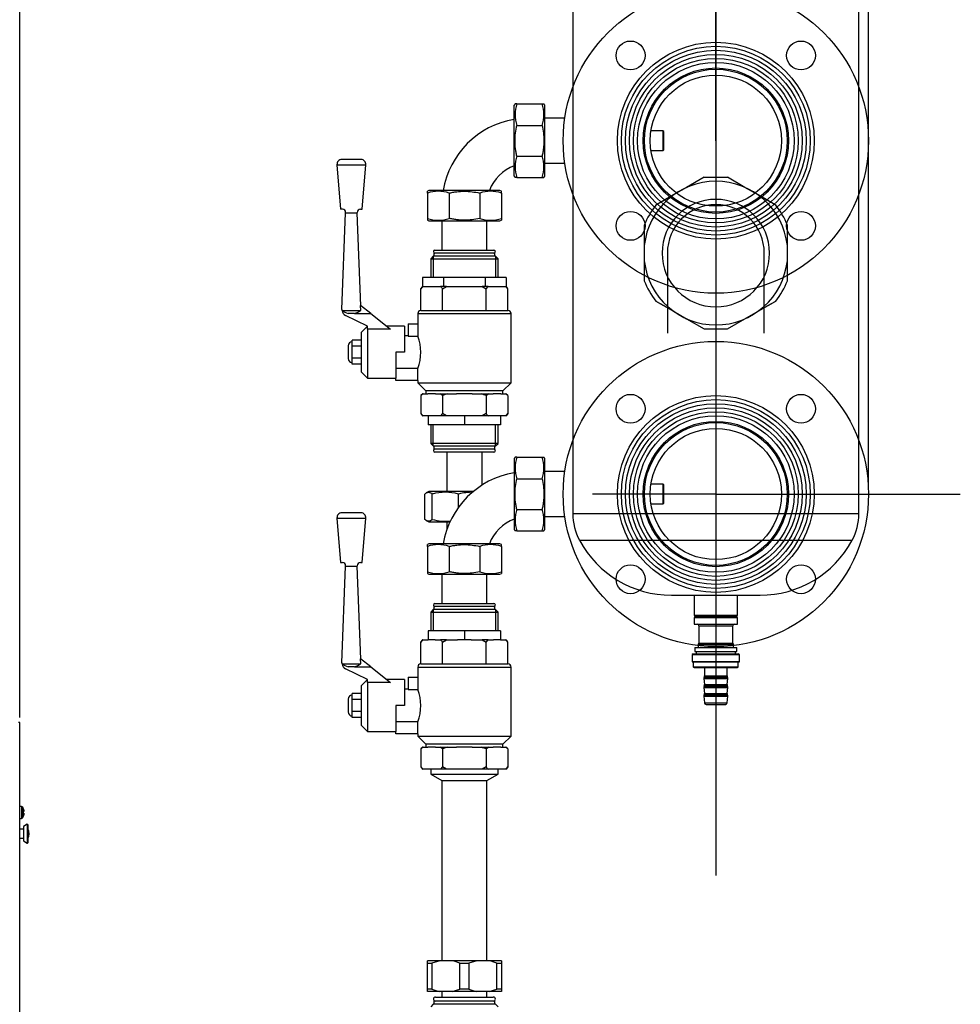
# Model space of a CAD drawing. Header units: millimetres. Extents: x 490 to 1310, y 147 to 543.
# Tile 10 of 30: x 668 to 785, y 282 to 405. Entities that reach past the tile are written whole.
import ezdxf

# ---------------------------------------------------------------- set-up
doc = ezdxf.new("R2010")
doc.units = ezdxf.units.MM
for name, color, linetype in [('DV10_Predefinito', 7, 'Continuous'), ('DV1_Predefinito', 7, 'Continuous'), ('FactualArea', 7, 'Continuous')]:
    doc.layers.add(name, color=color, linetype=linetype)
doc.styles.add('SEACAD_Arial', font='arial.ttf')
doc.dimstyles.new('Copie de ISO-25', dxfattribs={"dimtxt": 8, "dimasz": 2.5, "dimexe": 1.25, "dimexo": 0.625, "dimtad": 1, "dimdec": 0, "dimlfac": 5, "dimtxsty": 'SEACAD_Arial', "dimcen": 2.5, "dimclrd": 134, "dimclrt": 7, "dimadec": 0, "dimazin": 0, "dimtfac": 1, "dimtdec": 0, "dimtmove": 0, "dimatfit": 3, "dimfxl": 1, "dimarcsym": 0})

# ---------------------------------------------------------------- blocks, each defined once
blk = doc.blocks.new('A$C73756CD3')
for p, q in [((-1.45, 9.44), (1.45, 9.44)), ((-1.45, -9.44), (1.45, -9.44))]:
    blk.add_line(p, q)
at = {"layer": 'DV10_Predefinito', "color": 7, "linetype": 'Continuous'}
for p, q in [((-1.45, 9.44), (-3.63, 8.18)), ((3.63, 8.18), (1.45, 9.44)), ((-3.63, 8.18), (-5.27, 7.24)), ((5.27, 7.24), (3.63, 8.18)), ((-5.27, 7.24), (-7.45, 5.98)), ((-6.03, 6.8), (-7.45, 5.98)), ((7.45, 5.98), (5.27, 7.24)), ((7.45, 5.98), (6.02, 6.8)), ((-8.9, 3.46), (-8.9, 0.94)), ((8.9, 0.94), (8.9, 3.46)), ((8.9, 0.94), (8.9, 3.46)), ((-8.9, 0.94), (-8.9, -0.94)), ((-6.03, 0), (-6.03, -9.97)), ((6.03, -9.97), (6.03, 0)), ((8.9, -0.94), (8.9, 0.94)), ((8.9, -0.94), (8.9, 0.94)), ((-8.9, -0.94), (-8.9, -3.46)), ((8.9, -3.46), (8.9, -0.94)), ((8.9, -3.46), (8.9, -0.94)), ((-7.45, -5.98), (-6.03, -6.79)), ((-7.45, -5.98), (-5.27, -7.24)), ((5.27, -7.24), (7.45, -5.98)), ((6.03, -6.79), (7.45, -5.98)), ((-5.27, -7.24), (-3.63, -8.18)), ((3.63, -8.18), (5.27, -7.24)), ((-3.63, -8.18), (-1.45, -9.44)), ((1.45, -9.44), (3.63, -8.18))]:
    blk.add_line(p, q, dxfattribs=at)
for radius, start, end in [(8.95, 90, 173.9408), (8.95, 6.0592, 90), (6.69, 0, 270), (9.55, 141.2612, 158.7388), (6.03, 0, 180), (9.55, 21.2612, 38.7388), (6.69, 270, 0), (8.95, 186.0592, 270), (8.95, 270, 353.9408), (9.55, 201.2612, 218.7388), (9.55, 321.2612, 338.7388)]:
    blk.add_arc((0, 0), radius, start, end, dxfattribs=at)
blk = doc.blocks.new('*D40')
at = {"color": 0, "lineweight": -2, "transparency": 16777216}
for p, q in [((532.13, 293.31), (532.13, 529.27)), ((773.75, 346.56), (773.75, 529.27))]:
    blk.add_line(p, q, dxfattribs=at)
at = {"color": 134, "lineweight": -2, "transparency": 16777216}
blk.add_line((771.25, 528.02), (534.63, 528.02), dxfattribs=at)
at = {"color": 134, "transparency": 16777216}
for points in [[(534.63, 528.43), (534.63, 527.6), (532.13, 528.02)], [(771.25, 528.43), (771.25, 527.6), (773.75, 528.02)]]:
    blk.add_solid(points, dxfattribs=at)
at = {"layer": 'Defpoints', "color": 0, "transparency": 16777216}
for p in [(532.13, 528.02), (773.75, 345.94), (532.13, 292.69)]:
    blk.add_point(p, dxfattribs=at)
at = {"color": 7, "transparency": 16777216, "insert": (652.94, 532.73), "char_height": 8, "attachment_point": 5, "style": 'SEACAD_Arial'}
blk.add_mtext('1208', dxfattribs=at)
blk = doc.blocks.new('*D41')
at = {"color": 0, "lineweight": -2, "transparency": 16777216}
for p, q in [((668.12, 318.1), (668.12, 501.34)), ((754.75, 471.31), (754.75, 501.34))]:
    blk.add_line(p, q, dxfattribs=at)
at = {"color": 134, "lineweight": -2, "transparency": 16777216}
blk.add_line((752.25, 500.09), (670.62, 500.09), dxfattribs=at)
at = {"color": 134, "transparency": 16777216}
for points in [[(670.62, 500.51), (670.62, 499.67), (668.12, 500.09)], [(752.25, 500.51), (752.25, 499.67), (754.75, 500.09)]]:
    blk.add_solid(points, dxfattribs=at)
at = {"layer": 'Defpoints', "color": 0, "transparency": 16777216}
for p in [(668.12, 500.09), (754.75, 470.68), (668.12, 317.48)]:
    blk.add_point(p, dxfattribs=at)
at = {"color": 7, "transparency": 16777216, "insert": (711.43, 504.8), "char_height": 8, "attachment_point": 5, "style": 'SEACAD_Arial'}
blk.add_mtext('433', dxfattribs=at)
blk = doc.blocks.new('*D42')
at = {"color": 0, "lineweight": -2, "transparency": 16777216}
for p, q in [((625.92, 328.26), (625.92, 501.34)), ((668.12, 318.1), (668.12, 501.34))]:
    blk.add_line(p, q, dxfattribs=at)
at = {"color": 134, "lineweight": -2, "transparency": 16777216}
blk.add_line((665.62, 500.09), (628.42, 500.09), dxfattribs=at)
at = {"color": 134, "transparency": 16777216}
for points in [[(628.42, 500.51), (628.42, 499.67), (625.92, 500.09)], [(665.62, 500.51), (665.62, 499.67), (668.12, 500.09)]]:
    blk.add_solid(points, dxfattribs=at)
at = {"layer": 'Defpoints', "color": 0, "transparency": 16777216}
for p in [(625.92, 500.09), (625.92, 327.64), (668.12, 317.48)]:
    blk.add_point(p, dxfattribs=at)
at = {"color": 7, "transparency": 16777216, "insert": (647.02, 504.73), "char_height": 8, "attachment_point": 5, "style": 'SEACAD_Arial'}
blk.add_mtext('211', dxfattribs=at)

msp = doc.modelspace()

# ---------------------------------------------------------------- linework, layer by layer
for p, q in [((754.75, 389.94), (754.75, 470.68)), ((754.75, 470.68), (754.75, 298.44)), ((754.75, 448.06), (754.75, 343.5)), ((754.75, 345.94), (739.4, 345.94)), ((754.75, 345.94), (785.17, 345.94))]:
    msp.add_line(p, q)
at = {"layer": 'DV1_Predefinito', "color": 7, "linetype": 'Continuous'}
for p, q in [((736.95, 435.94), (736.95, 375.94)), ((772.55, 375.94), (772.55, 435.94)), ((736.95, 375.94), (736.95, 343.5)), ((772.55, 343.5), (772.55, 375.94)), ((736.95, 343.5), (772.55, 343.5)), ((737.78, 340.18), (771.71, 340.18)), ((749.23, 333.34), (760.26, 333.34)), ((752.05, 333.34), (752.05, 330.84)), ((757.45, 330.84), (757.45, 333.34)), ((752.05, 330.84), (757.45, 330.84)), ((752.05, 330.84), (752.15, 330.74)), ((752.35, 330.74), (752.05, 330.57)), ((752.05, 330.57), (757.45, 330.57)), ((752.05, 330.57), (752.05, 329.74)), ((752.15, 330.74), (757.35, 330.74)), ((757.45, 330.57), (757.15, 330.74)), ((757.35, 330.74), (757.45, 330.84)), ((757.45, 329.74), (757.45, 330.57)), ((752.05, 329.74), (757.45, 329.74)), ((752.65, 329.54), (756.85, 329.54)), ((752.65, 329.54), (752.65, 327.38)), ((756.85, 327.38), (756.85, 329.54)), ((752.65, 327.38), (756.85, 327.38)), ((752.12, 326.84), (757.38, 326.84)), ((752.12, 326.84), (752.12, 326.34)), ((752.12, 326.34), (757.38, 326.34)), ((752.3, 326.34), (752.3, 326.04)), ((752.55, 327.2), (756.95, 327.2)), ((752.55, 327.2), (752.55, 326.84)), ((752.62, 327.31), (752.58, 327.27)), ((752.58, 327.27), (756.92, 327.27)), ((752.62, 327.31), (756.88, 327.31)), ((756.92, 327.27), (756.88, 327.31)), ((756.95, 326.84), (756.95, 327.2)), ((757.2, 326.04), (757.2, 326.34)), ((757.38, 326.34), (757.38, 326.84)), ((751.95, 326.04), (751.8, 325.95)), ((751.8, 325.95), (757.7, 325.95)), ((751.8, 325.95), (751.8, 325.1)), ((751.8, 325.1), (757.7, 325.1)), ((751.86, 325.04), (757.64, 325.04)), ((751.95, 326.04), (757.55, 326.04)), ((751.95, 325.04), (751.95, 324.44)), ((757.7, 325.95), (757.55, 326.04)), ((757.55, 324.44), (757.55, 325.04)), ((757.7, 325.1), (757.7, 325.95)), ((751.95, 324.44), (757.55, 324.44)), ((752.05, 324.34), (757.45, 324.34)), ((753.35, 324.34), (753.35, 323.3)), ((756.15, 323.3), (756.15, 324.34)), ((753.27, 322.96), (756.23, 322.96)), ((753.27, 322.96), (753.34, 322.22)), ((753.32, 323.18), (753.29, 323.11)), ((753.29, 323.11), (756.2, 323.11)), ((753.32, 323.18), (756.17, 323.18)), ((753.35, 323.3), (756.15, 323.3)), ((756.15, 322.22), (756.23, 322.96)), ((756.2, 323.11), (756.17, 323.18)), ((753.27, 321.86), (756.23, 321.86)), ((753.27, 321.86), (753.34, 321.12)), ((753.32, 322.07), (753.29, 322.01)), ((753.29, 322.01), (756.2, 322.01)), ((753.32, 322.07), (756.18, 322.07)), ((753.34, 322.22), (756.15, 322.22)), ((756.15, 321.12), (756.23, 321.86)), ((756.2, 322.01), (756.18, 322.07)), ((753.27, 320.77), (756.23, 320.77)), ((753.27, 320.77), (753.33, 319.92)), ((753.32, 320.97), (753.29, 320.91)), ((753.29, 320.91), (756.2, 320.91)), ((753.32, 320.97), (756.18, 320.97)), ((753.34, 321.12), (756.15, 321.12)), ((756.16, 319.92), (756.23, 320.77)), ((756.2, 320.91), (756.18, 320.97)), ((753.33, 319.92), (756.16, 319.92)), ((753.53, 319.74), (755.96, 319.74))]:
    msp.add_line(p, q, dxfattribs=at)
for centre, radius, start, end in [((743.95, 343.5), 7, 180, 208.2853), ((765.55, 343.5), 7, 331.7147, 0), ((749.23, 346.34), 13, 208.2853, 270), ((760.26, 346.34), 13, 270, 331.7147), ((752.45, 329.54), 0.2, 0, 90), ((757.05, 329.54), 0.2, 90, 180), ((752.55, 327.38), 0.1, 314.9873, 0), ((756.95, 327.38), 0.1, 180, 225.0127), ((752.65, 327.2), 0.1, 134.9873, 180), ((756.85, 327.2), 0.1, 0, 45.0127), ((751.86, 325.1), 0.06, 180, 270), ((757.64, 325.1), 0.06, 270, 0), ((752.05, 324.44), 0.1, 180, 270), ((757.45, 324.44), 0.1, 270, 0), ((753.57, 322.99), 0.3, 156.8021, 185.4402), ((753.05, 323.3), 0.3, 336.8021, 0), ((756.45, 323.3), 0.3, 180, 203.1979), ((755.93, 322.99), 0.3, 354.5598, 23.1979), ((753.57, 321.89), 0.3, 156.801, 185.4401), ((753.04, 322.19), 0.3, 336.801, 5.4402), ((756.45, 322.19), 0.3, 174.5598, 203.199), ((755.93, 321.89), 0.3, 354.5599, 23.199), ((753.57, 320.79), 0.3, 156.7991, 184.4557), ((753.04, 321.09), 0.3, 336.7991, 5.4401), ((756.45, 321.09), 0.3, 174.5599, 203.2009), ((755.93, 320.79), 0.3, 355.5443, 23.2009), ((753.53, 319.94), 0.2, 184.4557, 270), ((755.96, 319.94), 0.2, 270, 355.5443)]:
    msp.add_arc(centre, radius, start, end, dxfattribs=at)
at = {"layer": 'FactualArea', "color": 7, "linetype": 'Continuous'}
for p, q in [((729.76, 394.54), (729.66, 394.36)), ((729.66, 385.52), (729.66, 394.36)), ((729.98, 394.54), (729.76, 394.54)), ((729.98, 394.54), (733.13, 394.54)), ((733.13, 394.54), (733.35, 394.54)), ((733.46, 394.36), (733.35, 394.54)), ((733.46, 385.52), (733.46, 394.36)), ((735.95, 392.74), (733.46, 392.74)), ((729.98, 391.85), (733.13, 391.85)), ((748.16, 391.18), (746.67, 391.18)), ((748.16, 391.18), (748.16, 388.7)), ((748.26, 391.08), (748.16, 391.18)), ((748.26, 388.8), (748.26, 391.08)), ((746.67, 388.7), (748.16, 388.7)), ((748.16, 388.7), (748.26, 388.8)), ((710.6, 387.6), (708.2, 387.6)), ((729.98, 388.03), (733.13, 388.03)), ((707.6, 386.95), (711.2, 386.95)), ((707.6, 386.95), (708.04, 381.41)), ((710.75, 381.41), (711.2, 386.95)), ((733.46, 387.14), (735.95, 387.14)), ((729.66, 385.52), (729.76, 385.34)), ((729.98, 385.34), (729.76, 385.34)), ((729.98, 385.34), (733.13, 385.34)), ((733.13, 385.34), (733.35, 385.34)), ((733.35, 385.34), (733.46, 385.52)), ((719.04, 383.74), (718.86, 383.64)), ((718.86, 383.42), (718.86, 383.64)), ((718.86, 383.42), (718.86, 380.26)), ((727.88, 383.74), (719.04, 383.74)), ((721.55, 383.42), (721.55, 380.26)), ((725.36, 383.42), (725.36, 380.26)), ((728.06, 383.64), (727.88, 383.74)), ((728.06, 383.42), (728.06, 383.64)), ((728.06, 383.42), (728.06, 380.26)), ((708.28, 381.41), (708.04, 381.41)), ((710.51, 381.41), (710.75, 381.41)), ((708.22, 368.93), (708.68, 380.96)), ((708.68, 380.96), (708.68, 381)), ((708.68, 380.96), (710.11, 380.96)), ((710.11, 380.96), (710.11, 381)), ((710.56, 369.38), (710.11, 380.96)), ((718.86, 380.26), (718.86, 380.04)), ((728.06, 380.26), (728.06, 380.04)), ((718.86, 380.04), (719.04, 379.94)), ((719.04, 379.94), (727.88, 379.94)), ((720.66, 379.94), (720.66, 376.3)), ((726.26, 376.3), (726.26, 379.94)), ((727.88, 379.94), (728.06, 380.04)), ((719.57, 375.54), (719.27, 375.24)), ((719.27, 375.24), (727.65, 375.24)), ((719.27, 375.24), (719.27, 372.92)), ((719.56, 375.54), (719.56, 372.92)), ((727.35, 375.54), (719.57, 375.54)), ((727.26, 375.94), (719.66, 375.94)), ((719.66, 375.94), (719.66, 375.54)), ((719.79, 376.3), (727.13, 376.3)), ((727.26, 375.54), (727.26, 375.94)), ((727.65, 375.24), (727.35, 375.54)), ((727.35, 375.54), (727.35, 372.92)), ((727.65, 372.92), (727.65, 375.24)), ((720.86, 372.92), (718.26, 372.92)), ((718.26, 372.92), (718.26, 371.8)), ((726.06, 372.92), (720.86, 372.92)), ((720.86, 372.92), (720.86, 371.8)), ((728.65, 372.92), (726.06, 372.92)), ((726.06, 372.92), (726.06, 371.8)), ((728.65, 372.92), (728.65, 371.8)), ((718.03, 371.5), (718.28, 371.8)), ((718.26, 371.8), (718.03, 371.5)), ((718.03, 368.8), (718.03, 371.5)), ((718.28, 371.8), (718.26, 371.8)), ((718.28, 371.8), (720.49, 371.8)), ((721.24, 371.8), (720.49, 371.8)), ((720.74, 371.5), (721.24, 371.8)), ((720.74, 368.8), (720.74, 371.5)), ((720.86, 371.8), (720.86, 371.8)), ((720.86, 371.8), (720.86, 371.8)), ((721.24, 371.8), (725.67, 371.8)), ((726.42, 371.8), (725.67, 371.8)), ((725.67, 371.8), (726.17, 371.5)), ((726.06, 371.8), (726.05, 371.8)), ((726.06, 371.8), (726.06, 371.8)), ((726.17, 371.5), (726.42, 371.8)), ((726.17, 368.8), (726.17, 371.5)), ((726.42, 371.8), (728.64, 371.8)), ((728.64, 371.8), (728.65, 371.8)), ((728.88, 371.5), (728.65, 371.8)), ((728.88, 368.8), (728.88, 371.5)), ((710.57, 368.81), (710.54, 369.4)), ((711.8, 368.41), (710.54, 369.4)), ((708.22, 368.93), (708.22, 368.81)), ((708.22, 368.81), (710.57, 368.81)), ((708.22, 368.81), (708.23, 368.78)), ((711.4, 366.85), (708.67, 368.18)), ((709.8, 368.41), (709, 368.41)), ((709.8, 368.41), (711.8, 368.41)), ((711.8, 368.41), (714.27, 366.48)), ((717.66, 368.4), (729.26, 368.4)), ((717.66, 368.4), (717.66, 367.12)), ((718.03, 368.8), (718.06, 368.8)), ((718.06, 368.8), (720.72, 368.8)), ((720.72, 368.8), (720.74, 368.8)), ((720.74, 368.8), (720.8, 368.8)), ((720.8, 368.8), (726.12, 368.8)), ((726.12, 368.8), (726.17, 368.8)), ((726.17, 368.8), (726.2, 368.8)), ((726.2, 368.8), (728.86, 368.8)), ((728.86, 368.8), (728.88, 368.8)), ((729.26, 359.78), (729.26, 368.4)), ((711.4, 366.85), (710.6, 366.05)), ((711.4, 366.48), (711.4, 366.85)), ((716, 366.85), (713.8, 366.85)), ((716, 366.85), (716, 363.6)), ((716.47, 367.12), (717.67, 367.12)), ((716.47, 367.12), (716.47, 365.61)), ((717.67, 367.12), (717.67, 365.61)), ((710.6, 366.05), (710.6, 361.15)), ((711.4, 366.48), (711.4, 360.35)), ((714.27, 366.48), (711.4, 366.48)), ((716.47, 365.65), (716, 365.65)), ((716.47, 365.61), (717.67, 365.61)), ((709, 364.4), (709, 362.8)), ((710.6, 365.1), (709.5, 365.1)), ((709.5, 364.73), (709.5, 365.1)), ((709.5, 364.35), (709.5, 364.73)), ((710.6, 364.35), (709.5, 364.35)), ((709.5, 363.6), (709.5, 364.35)), ((709.5, 362.85), (709.5, 363.6)), ((714.91, 363.6), (714.91, 360.37)), ((716, 363.6), (714.91, 363.6)), ((710.6, 362.85), (709.5, 362.85)), ((709.5, 362.47), (709.5, 362.85)), ((709.5, 362.1), (709.5, 362.47)), ((710.6, 362.1), (709.5, 362.1)), ((710.6, 361.15), (711.4, 360.35)), ((717.67, 361.59), (714.91, 361.59)), ((717.67, 360.08), (717.67, 361.59)), ((711.4, 360.35), (714.91, 360.35)), ((714.91, 360.08), (714.91, 360.37)), ((717.67, 360.08), (714.91, 360.08)), ((717.66, 360.08), (717.66, 359.78)), ((717.66, 359.78), (729.26, 359.78)), ((717.66, 359.78), (718.66, 358.78)), ((728.26, 358.78), (729.26, 359.78)), ((718.3, 358.4), (718.03, 358.21)), ((718.03, 358.21), (718.03, 355.96)), ((718.32, 358.4), (718.3, 358.4)), ((718.32, 358.4), (718.9, 358.4)), ((728.26, 358.78), (718.66, 358.78)), ((718.66, 358.78), (718.66, 358.4)), ((719.87, 358.4), (718.9, 358.4)), ((719.87, 358.4), (720.45, 358.4)), ((720.45, 358.4), (721.33, 358.4)), ((720.74, 358.21), (720.45, 358.4)), ((721.33, 358.4), (720.74, 358.21)), ((720.74, 358.21), (720.74, 355.96)), ((721.33, 358.4), (722.48, 358.4)), ((724.43, 358.4), (722.48, 358.4)), ((724.43, 358.4), (725.58, 358.4)), ((725.58, 358.4), (726.47, 358.4)), ((726.17, 358.21), (726.17, 355.96)), ((726.47, 358.4), (727.04, 358.4)), ((728.01, 358.4), (727.04, 358.4)), ((728.01, 358.4), (728.59, 358.4)), ((728.26, 358.4), (728.26, 358.78)), ((728.59, 358.4), (728.61, 358.4)), ((728.88, 358.21), (728.59, 358.4)), ((728.88, 358.21), (728.61, 358.4)), ((728.88, 358.21), (728.88, 355.96)), ((718.03, 355.96), (718.26, 355.66)), ((718.28, 355.66), (718.26, 355.66)), ((718.96, 355.66), (718.28, 355.66)), ((719.82, 355.66), (718.96, 355.66)), ((718.96, 355.66), (718.96, 354.54)), ((720.49, 355.66), (719.82, 355.66)), ((720.74, 355.96), (720.49, 355.66)), ((721.24, 355.66), (720.49, 355.66)), ((721.24, 355.66), (720.74, 355.96)), ((722.6, 355.66), (721.24, 355.66)), ((723.46, 355.66), (722.6, 355.66)), ((724.32, 355.66), (723.46, 355.66)), ((723.46, 355.66), (723.46, 354.54)), ((725.67, 355.66), (724.32, 355.66)), ((726.17, 355.96), (725.67, 355.66)), ((726.42, 355.66), (725.67, 355.66)), ((727.1, 355.66), (726.42, 355.66)), ((727.96, 355.66), (727.1, 355.66)), ((728.64, 355.66), (727.96, 355.66)), ((727.96, 355.66), (727.96, 354.54)), ((728.88, 355.96), (728.64, 355.66)), ((728.64, 355.66), (728.65, 355.66)), ((728.65, 355.66), (728.88, 355.96)), ((723.46, 354.54), (718.96, 354.54)), ((719.27, 354.54), (719.27, 352.22)), ((719.56, 351.92), (719.56, 354.54)), ((727.96, 354.54), (723.46, 354.54)), ((727.35, 351.92), (727.35, 354.54)), ((727.65, 352.22), (727.65, 354.54)), ((727.65, 352.22), (719.27, 352.22)), ((719.27, 352.22), (719.57, 351.92)), ((719.57, 351.92), (727.35, 351.92)), ((719.66, 351.92), (719.66, 351.52)), ((727.26, 351.52), (727.26, 351.92)), ((727.35, 351.92), (727.65, 352.22)), ((727.26, 351.52), (719.66, 351.52)), ((727.13, 351.16), (719.79, 351.16)), ((721.26, 351.16), (721.26, 346.26)), ((725.66, 347.05), (725.66, 351.16)), ((729.76, 350.54), (729.66, 350.36)), ((729.66, 350.36), (729.66, 341.52)), ((729.98, 350.54), (729.76, 350.54)), ((729.98, 350.54), (733.13, 350.54)), ((733.13, 350.54), (733.35, 350.54)), ((733.46, 350.36), (733.35, 350.54)), ((733.46, 341.52), (733.46, 350.36)), ((735.95, 348.74), (733.46, 348.74)), ((729.98, 347.85), (733.13, 347.85)), ((748.16, 347.18), (746.67, 347.18)), ((748.16, 347.18), (748.16, 344.7)), ((748.26, 347.08), (748.16, 347.18)), ((748.26, 344.8), (748.26, 347.08)), ((718.53, 342.78), (718.53, 345.94)), ((719.04, 346.26), (718.7, 346.07)), ((724.57, 346.26), (719.04, 346.26)), ((719.46, 342.78), (719.46, 345.94)), ((722.73, 344.3), (722.73, 345.94)), ((746.67, 344.7), (748.16, 344.7)), ((748.16, 344.7), (748.26, 344.8)), ((710.6, 343.6), (708.2, 343.6)), ((729.98, 344.03), (733.13, 344.03)), ((707.6, 342.95), (711.2, 342.95)), ((707.6, 342.95), (708.04, 337.41)), ((710.75, 337.41), (711.2, 342.95)), ((718.71, 342.65), (719.04, 342.46)), ((719.04, 342.46), (721.65, 342.46)), ((721.26, 342.46), (721.26, 341.49)), ((733.46, 343.14), (735.95, 343.14)), ((729.66, 341.52), (729.76, 341.34)), ((729.98, 341.34), (729.76, 341.34)), ((729.98, 341.34), (733.13, 341.34)), ((733.13, 341.34), (733.35, 341.34)), ((733.35, 341.34), (733.46, 341.52)), ((719.04, 339.74), (718.86, 339.64)), ((718.86, 339.42), (718.86, 339.64)), ((727.88, 339.74), (719.04, 339.74)), ((728.06, 339.64), (727.88, 339.74)), ((728.06, 339.42), (728.06, 339.64)), ((718.86, 339.42), (718.86, 336.26)), ((721.55, 339.42), (721.55, 336.26)), ((725.36, 339.42), (725.36, 336.26)), ((728.06, 339.42), (728.06, 336.26)), ((708.04, 337.41), (708.28, 337.41)), ((710.51, 337.41), (710.75, 337.41)), ((708.22, 324.93), (708.68, 336.96)), ((708.68, 336.96), (708.68, 337)), ((708.68, 336.96), (710.11, 336.96)), ((710.11, 336.96), (710.11, 337)), ((710.56, 325.38), (710.11, 336.96)), ((718.86, 336.26), (718.86, 336.04)), ((718.86, 336.04), (719.04, 335.94)), ((727.88, 335.94), (728.06, 336.04)), ((728.06, 336.26), (728.06, 336.04)), ((719.04, 335.94), (727.88, 335.94)), ((720.66, 335.94), (720.66, 332.3)), ((726.26, 332.3), (726.26, 335.94)), ((719.79, 332.3), (727.13, 332.3)), ((719.57, 331.54), (719.27, 331.24)), ((719.27, 331.24), (727.65, 331.24)), ((719.27, 331.24), (719.27, 328.92)), ((719.56, 331.54), (719.56, 328.92)), ((727.35, 331.54), (719.57, 331.54)), ((727.26, 331.94), (719.66, 331.94)), ((719.66, 331.94), (719.66, 331.54)), ((727.26, 331.54), (727.26, 331.94)), ((727.65, 331.24), (727.35, 331.54)), ((727.35, 331.54), (727.35, 328.92)), ((727.65, 328.92), (727.65, 331.24)), ((723.46, 328.92), (718.96, 328.92)), ((718.96, 328.92), (718.96, 327.8)), ((727.96, 328.92), (723.46, 328.92)), ((723.46, 328.92), (723.46, 327.8)), ((727.96, 328.92), (727.96, 327.8)), ((718.03, 327.5), (718.28, 327.8)), ((718.26, 327.8), (718.03, 327.5)), ((718.03, 324.8), (718.03, 327.5)), ((718.28, 327.8), (718.26, 327.8)), ((718.28, 327.8), (718.96, 327.8)), ((719.82, 327.8), (718.96, 327.8)), ((719.82, 327.8), (720.49, 327.8)), ((721.24, 327.8), (720.49, 327.8)), ((720.74, 327.5), (721.24, 327.8)), ((720.74, 324.8), (720.74, 327.5)), ((721.24, 327.8), (722.6, 327.8)), ((723.46, 327.8), (722.6, 327.8)), ((724.32, 327.8), (723.46, 327.8)), ((724.32, 327.8), (725.67, 327.8)), ((726.42, 327.8), (725.67, 327.8)), ((725.67, 327.8), (726.17, 327.5)), ((726.17, 327.5), (726.42, 327.8)), ((726.17, 324.8), (726.17, 327.5)), ((726.42, 327.8), (727.1, 327.8)), ((727.96, 327.8), (727.1, 327.8)), ((727.96, 327.8), (728.64, 327.8)), ((728.64, 327.8), (728.65, 327.8)), ((728.88, 327.5), (728.65, 327.8)), ((728.88, 324.8), (728.88, 327.5)), ((708.22, 324.93), (708.22, 324.81)), ((710.57, 324.81), (710.54, 325.4)), ((711.8, 324.41), (710.54, 325.4)), ((708.22, 324.81), (710.57, 324.81)), ((708.22, 324.81), (708.23, 324.78)), ((711.4, 322.85), (708.67, 324.18)), ((709.8, 324.41), (709, 324.41)), ((709.8, 324.41), (711.8, 324.41)), ((711.8, 324.41), (714.27, 322.48)), ((717.66, 324.4), (729.26, 324.4)), ((717.66, 324.4), (717.66, 323.12)), ((718.03, 324.8), (718.06, 324.8)), ((718.06, 324.8), (720.72, 324.8)), ((720.72, 324.8), (720.74, 324.8)), ((720.74, 324.8), (720.8, 324.8)), ((720.8, 324.8), (726.12, 324.8)), ((726.12, 324.8), (726.17, 324.8)), ((726.17, 324.8), (726.2, 324.8)), ((726.2, 324.8), (728.86, 324.8)), ((728.86, 324.8), (728.88, 324.8)), ((729.26, 315.78), (729.26, 324.4)), ((711.4, 322.85), (710.6, 322.05)), ((711.4, 322.48), (711.4, 322.85)), ((711.4, 322.48), (711.4, 316.35)), ((714.27, 322.48), (711.4, 322.48)), ((716, 322.85), (713.8, 322.85)), ((716, 322.85), (716, 319.6)), ((716.47, 323.12), (717.67, 323.12)), ((716.47, 323.12), (716.47, 321.61)), ((717.67, 323.12), (717.67, 321.61)), ((710.6, 322.05), (710.6, 317.15)), ((716.47, 321.65), (716, 321.65)), ((716.47, 321.61), (717.67, 321.61)), ((709, 320.4), (709, 318.8)), ((710.6, 321.1), (709.5, 321.1)), ((709.5, 320.73), (709.5, 321.1)), ((709.5, 320.35), (709.5, 320.73)), ((710.6, 320.35), (709.5, 320.35)), ((709.5, 319.6), (709.5, 320.35)), ((709.5, 318.85), (709.5, 319.6)), ((710.6, 318.85), (709.5, 318.85)), ((709.5, 318.47), (709.5, 318.85)), ((714.91, 319.6), (714.91, 316.37)), ((716, 319.6), (714.91, 319.6)), ((709.5, 318.1), (709.5, 318.47)), ((710.6, 318.1), (709.5, 318.1)), ((717.67, 317.59), (714.91, 317.59)), ((717.67, 316.08), (717.67, 317.59)), ((668.12, 317.48), (667.96, 317.48)), ((668.12, 151.1), (668.12, 317.48)), ((710.6, 317.15), (711.4, 316.35)), ((711.4, 316.35), (714.91, 316.35)), ((714.91, 316.08), (714.91, 316.37)), ((717.67, 316.08), (714.91, 316.08)), ((717.66, 316.08), (717.66, 315.78)), ((717.66, 315.78), (729.26, 315.78)), ((717.66, 315.78), (718.66, 314.78)), ((728.26, 314.78), (729.26, 315.78)), ((718.3, 314.4), (718.03, 314.21)), ((718.03, 314.21), (718.03, 311.96)), ((718.32, 314.4), (718.3, 314.4)), ((718.32, 314.4), (718.9, 314.4)), ((728.26, 314.78), (718.66, 314.78)), ((718.66, 314.78), (718.66, 314.4)), ((719.87, 314.4), (718.9, 314.4)), ((719.87, 314.4), (720.45, 314.4)), ((720.45, 314.4), (721.33, 314.4)), ((720.74, 314.21), (720.45, 314.4)), ((721.33, 314.4), (720.74, 314.21)), ((720.74, 314.21), (720.74, 311.96)), ((721.33, 314.4), (722.48, 314.4)), ((724.43, 314.4), (722.48, 314.4)), ((724.43, 314.4), (725.58, 314.4)), ((725.58, 314.4), (726.47, 314.4)), ((726.17, 314.21), (726.17, 311.96)), ((726.47, 314.4), (727.04, 314.4)), ((728.01, 314.4), (727.04, 314.4)), ((728.01, 314.4), (728.59, 314.4)), ((728.26, 314.4), (728.26, 314.78)), ((728.59, 314.4), (728.61, 314.4)), ((728.88, 314.21), (728.59, 314.4)), ((728.88, 314.21), (728.61, 314.4)), ((728.88, 314.21), (728.88, 311.96)), ((718.03, 311.96), (718.26, 311.66)), ((718.28, 311.66), (718.26, 311.66)), ((720.49, 311.66), (718.28, 311.66)), ((719.27, 311.66), (719.27, 311.06)), ((720.74, 311.96), (720.49, 311.66)), ((721.24, 311.66), (720.49, 311.66)), ((721.24, 311.66), (720.74, 311.96)), ((725.67, 311.66), (721.24, 311.66)), ((726.17, 311.96), (725.67, 311.66)), ((726.42, 311.66), (725.67, 311.66)), ((728.64, 311.66), (726.42, 311.66)), ((727.65, 311.06), (727.65, 311.66)), ((728.88, 311.96), (728.64, 311.66)), ((728.64, 311.66), (728.65, 311.66)), ((728.65, 311.66), (728.88, 311.96)), ((719.27, 311.06), (727.65, 311.06)), ((719.27, 311.06), (720.66, 310.26)), ((720.66, 310.26), (726.26, 310.26)), ((720.66, 310.26), (720.66, 287.8)), ((726.26, 310.26), (727.65, 311.06)), ((726.26, 287.8), (726.26, 310.26)), ((668.33, 307.03), (668.12, 307.03)), ((668.33, 307.03), (668.33, 305.55)), ((668.5, 305.65), (668.5, 306.93)), ((668.61, 306.7), (668.6, 306.7)), ((668.65, 306.53), (668.65, 306.39)), ((668.12, 305.55), (668.33, 305.55)), ((668.65, 306.39), (668.61, 306.39)), ((668.65, 306.19), (668.61, 306.19)), ((668.61, 305.9), (668.61, 305.9)), ((668.65, 306.19), (668.65, 306.05)), ((668.6, 304.19), (668.12, 304.19)), ((669.06, 304.81), (668.6, 304.54)), ((668.6, 304.54), (668.6, 302.74)), ((669.06, 304.81), (669.06, 302.47)), ((669.12, 304.77), (669.12, 302.51)), ((668.12, 303.09), (668.6, 303.09)), ((668.6, 302.74), (669.06, 302.47)), ((718.86, 287.52), (718.86, 287.8)), ((720.39, 287.8), (718.86, 287.8)), ((718.86, 287.52), (719.42, 287.52)), ((718.86, 284.28), (718.86, 287.52)), ((720.39, 287.8), (719.42, 287.52)), ((719.42, 287.52), (719.42, 284.28)), ((721.93, 287.8), (720.39, 287.8)), ((724.99, 287.8), (721.93, 287.8)), ((722.9, 284.28), (722.9, 287.52)), ((722.9, 287.52), (724.02, 287.52)), ((724.99, 287.8), (724.02, 287.52)), ((724.02, 287.52), (724.02, 284.28)), ((726.53, 287.8), (724.99, 287.8)), ((728.06, 287.8), (726.53, 287.8)), ((727.5, 284.28), (727.5, 287.52)), ((727.5, 287.52), (728.06, 287.52)), ((728.06, 287.8), (728.06, 287.52)), ((728.06, 287.52), (728.06, 284.28)), ((719.42, 284.28), (718.86, 284.28)), ((718.86, 284), (718.86, 284.28)), ((720.39, 284), (718.86, 284)), ((719.86, 283.3), (727.06, 283.3)), ((721.93, 284), (720.39, 284)), ((720.66, 284), (720.66, 283.3)), ((721.93, 284), (722.9, 284.28)), ((724.99, 284), (721.93, 284)), ((724.02, 284.28), (722.9, 284.28)), ((726.53, 284), (724.99, 284)), ((726.26, 283.3), (726.26, 284)), ((726.53, 284), (727.5, 284.28)), ((728.06, 284), (726.53, 284)), ((728.06, 284.28), (727.5, 284.28)), ((728.06, 284.28), (728.06, 284)), ((719.57, 282.4), (719.27, 282.1)), ((727.35, 282.4), (719.57, 282.4)), ((727.26, 282.8), (719.66, 282.8)), ((719.66, 282.8), (719.66, 282.4)), ((727.26, 282.4), (727.26, 282.8)), ((727.65, 282.1), (727.35, 282.4))]:
    msp.add_line(p, q, dxfattribs=at)
for centre, radius in [((754.75, 389.94), 19), ((744.14, 400.55), 1.8), ((754.75, 389.94), 12.25), ((765.35, 400.55), 1.8), ((754.75, 389.94), 11.75), ((754.75, 389.94), 11.25), ((754.75, 389.94), 10.75), ((754.75, 389.94), 10.25), ((754.75, 389.94), 9.75), ((754.75, 389.94), 9.05), ((754.75, 389.94), 8.89), ((754.75, 389.94), 8.17), ((744.14, 379.33), 1.8), ((765.35, 379.33), 1.8), ((754.75, 345.94), 19), ((744.14, 356.55), 1.8), ((754.75, 345.94), 12.25), ((765.35, 356.55), 1.8), ((754.75, 345.94), 11.75), ((754.75, 345.94), 11.25), ((754.75, 345.94), 10.75), ((754.75, 345.94), 10.25), ((754.75, 345.94), 9.75), ((754.75, 345.94), 9.05), ((754.75, 345.94), 8.89), ((754.75, 345.94), 8.17), ((744.14, 335.33), 1.8), ((765.35, 335.33), 1.8)]:
    msp.add_circle(centre, radius, dxfattribs=at)
for centre, radius, start, end in [((734.04, 393.19), 4.28, 161.6491, 198.3509), ((729.07, 393.19), 4.28, 341.6491, 18.3509), ((731.46, 381.94), 10.8, 99.5941, 170.4059), ((708.2, 387), 0.6, 90, 184.5958), ((710.6, 387), 0.6, 355.4042, 90), ((734.04, 386.69), 4.28, 161.6491, 198.3509), ((729.07, 386.69), 4.28, 341.6491, 18.3509), ((731.46, 381.94), 5.2, 110.2522, 159.7478), ((720.2, 379.36), 4.28, 71.6491, 108.3509), ((726.71, 379.36), 4.28, 71.6491, 108.3509), ((708.28, 381.01), 0.4, 357.7974, 90), ((710.51, 381.01), 0.4, 90, 182.2026), ((720.2, 384.32), 4.28, 251.6491, 288.3509), ((726.71, 384.32), 4.28, 251.6491, 288.3509), ((719.79, 376.12), 0.18, 90, 270), ((727.13, 376.12), 0.18, 270, 90), ((716.81, 368.46), 4.97, 37.6811, 42.1596), ((724.95, 368.46), 4.97, 37.6811, 42.1596), ((709.79, 371.05), 2.75, 235.3742, 253.282), ((709.02, 368.9), 0.8, 188.5618, 243.9594), ((718.06, 368.4), 0.4, 93.82, 180), ((728.86, 368.4), 0.4, 0, 86.157), ((712.23, 363.6), 5.8, 339.7273, 20.2727), ((709.5, 364.4), 0.5, 90, 180), ((709.5, 362.8), 0.5, 180, 270), ((720.33, 354.94), 4, 120.1097, 125.129), ((728.47, 354.94), 4, 120.1097, 125.129), ((721.96, 359), 4.97, 217.6811, 222.1596), ((730.1, 359), 4.97, 217.6811, 222.1596), ((719.79, 351.34), 0.18, 90, 270), ((727.13, 351.34), 0.18, 270, 90), ((734.04, 349.19), 4.28, 161.6491, 198.3509), ((729.07, 349.19), 4.28, 341.6491, 18.3509), ((731.46, 337.94), 10.8, 99.5941, 170.4059), ((721.09, 339.91), 6.25, 74.833, 105.167), ((724.58, 338.21), 7.95, 90.2108, 103.4449), ((708.2, 343), 0.6, 90, 184.5958), ((710.6, 343), 0.6, 355.4042, 90), ((734.04, 342.69), 4.28, 161.6491, 198.3509), ((729.07, 342.69), 4.28, 341.6491, 18.3509), ((721.09, 348.81), 6.25, 254.833, 276.2019), ((731.46, 337.94), 5.2, 110.2522, 159.7478), ((720.2, 335.36), 4.28, 71.6491, 108.3509), ((726.71, 335.36), 4.28, 71.6491, 108.3509), ((708.28, 337.01), 0.4, 357.7974, 90), ((710.51, 337.01), 0.4, 90, 182.2026), ((720.2, 340.32), 4.28, 251.6491, 288.3509), ((726.71, 340.32), 4.28, 251.6491, 288.3509), ((719.79, 332.12), 0.18, 90, 270), ((727.13, 332.12), 0.18, 270, 90), ((716.81, 324.46), 4.97, 37.6811, 42.1596), ((724.95, 324.46), 4.97, 37.6811, 42.1596), ((709.79, 327.05), 2.75, 235.3742, 253.282), ((709.02, 324.9), 0.8, 188.5618, 243.9594), ((718.06, 324.4), 0.4, 93.82, 180), ((728.86, 324.4), 0.4, 0, 86.157), ((712.23, 319.6), 5.8, 339.7273, 20.2727), ((709.5, 320.4), 0.5, 90, 180), ((709.5, 318.8), 0.5, 180, 270), ((720.33, 310.94), 4, 120.1097, 125.129), ((728.47, 310.94), 4, 120.1097, 125.129), ((721.96, 315), 4.97, 217.6811, 222.1596), ((730.1, 315), 4.97, 217.6811, 222.1596), ((668.33, 306.83), 0.2, 31.2807, 90), ((667.44, 306.29), 1.24, 19.3079, 31.2807), ((667.44, 306.29), 1.24, 11.1969, 19.2859), ((668.33, 305.75), 0.2, 270, 328.7193), ((667.44, 306.29), 1.24, 328.7193, 341.5417), ((667.26, 306.29), 1.35, 355.7483, 4.2517), ((667.44, 306.29), 1.24, 341.5593, 348.8031), ((669.08, 304.77), 0.04, 0, 120), ((668.19, 303.64), 1.1, 326.9523, 33.0477), ((669.08, 302.51), 0.04, 240, 0), ((720.91, 282.51), 5.39, 68.3575, 79.1535), ((725.51, 282.51), 5.39, 68.3575, 79.1535), ((721.4, 289.29), 5.39, 248.3575, 259.1535), ((719.86, 283.05), 0.25, 90, 270), ((726, 289.29), 5.39, 248.3575, 259.1535), ((727.06, 283.05), 0.25, 270, 90)]:
    msp.add_arc(centre, radius, start, end, dxfattribs=at)
for points, knots in [([(729.98, 388.03), (729.95, 388.19), (729.91, 388.35), (729.86, 388.66), (729.84, 388.82), (729.78, 389.3), (729.76, 389.62), (729.76, 390.26), (729.78, 390.58), (729.86, 391.21), (729.91, 391.53), (729.98, 391.85)], [0, 0, 0, 0, 0.125, 0.125, 0.25, 0.25, 0.5, 0.5, 0.75, 0.75, 1, 1, 1, 1]), ([(733.13, 391.85), (733.2, 391.53), (733.26, 391.21), (733.33, 390.58), (733.35, 390.26), (733.35, 389.62), (733.33, 389.3), (733.28, 388.82), (733.25, 388.66), (733.2, 388.35), (733.17, 388.19), (733.13, 388.03)], [0, 0, 0, 0, 0.25, 0.25, 0.5, 0.5, 0.75, 0.75, 0.875, 0.875, 1, 1, 1, 1]), ([(721.55, 383.42), (721.71, 383.45), (721.86, 383.48), (722.18, 383.54), (722.34, 383.56), (722.82, 383.62), (723.14, 383.64), (723.78, 383.64), (724.09, 383.62), (724.73, 383.54), (725.05, 383.49), (725.36, 383.42)], [0, 0, 0, 0, 0.125, 0.125, 0.25, 0.25, 0.5, 0.5, 0.75, 0.75, 1, 1, 1, 1]), ([(725.36, 380.26), (725.05, 380.19), (724.73, 380.14), (724.09, 380.06), (723.78, 380.04), (723.14, 380.04), (722.82, 380.06), (722.34, 380.12), (722.18, 380.14), (721.86, 380.2), (721.71, 380.23), (721.55, 380.26)], [0, 0, 0, 0, 0.25, 0.25, 0.5, 0.5, 0.75, 0.75, 0.875, 0.875, 1, 1, 1, 1]), ([(709.8, 368.41), (709.87, 368.43), (709.94, 368.46), (710.07, 368.52), (710.14, 368.55), (710.33, 368.65), (710.45, 368.73), (710.57, 368.81)], [0, 0, 0, 0, 0.25, 0.25, 0.5, 0.5, 1, 1, 1, 1]), ([(729.98, 344.03), (729.95, 344.19), (729.91, 344.35), (729.86, 344.66), (729.84, 344.82), (729.78, 345.3), (729.76, 345.62), (729.76, 346.26), (729.78, 346.58), (729.86, 347.21), (729.91, 347.53), (729.98, 347.85)], [0, 0, 0, 0, 0.125, 0.125, 0.25, 0.25, 0.5, 0.5, 0.75, 0.75, 1, 1, 1, 1]), ([(733.13, 347.85), (733.2, 347.53), (733.26, 347.21), (733.33, 346.58), (733.35, 346.26), (733.35, 345.62), (733.33, 345.3), (733.28, 344.82), (733.25, 344.66), (733.2, 344.35), (733.17, 344.19), (733.13, 344.03)], [0, 0, 0, 0, 0.25, 0.25, 0.5, 0.5, 0.75, 0.75, 0.875, 0.875, 1, 1, 1, 1]), ([(718.53, 345.94), (718.61, 346.01), (718.68, 346.06), (718.84, 346.14), (718.92, 346.16), (719.03, 346.16), (719.07, 346.15), (719.15, 346.13), (719.19, 346.12), (719.31, 346.06), (719.38, 346.01), (719.46, 345.94)], [0, 0, 0, 0, 0.25, 0.25, 0.5, 0.5, 0.625, 0.625, 0.75, 0.75, 1, 1, 1, 1]), ([(719.46, 342.78), (719.38, 342.71), (719.31, 342.66), (719.15, 342.58), (719.07, 342.56), (718.96, 342.56), (718.92, 342.57), (718.84, 342.59), (718.8, 342.6), (718.69, 342.66), (718.61, 342.71), (718.53, 342.78)], [0, 0, 0, 0, 0.25, 0.25, 0.5, 0.5, 0.625, 0.625, 0.75, 0.75, 1, 1, 1, 1]), ([(721.55, 339.42), (721.71, 339.45), (721.86, 339.48), (722.18, 339.54), (722.34, 339.56), (722.82, 339.62), (723.14, 339.64), (723.78, 339.64), (724.09, 339.62), (724.73, 339.54), (725.05, 339.49), (725.36, 339.42)], [0, 0, 0, 0, 0.125, 0.125, 0.25, 0.25, 0.5, 0.5, 0.75, 0.75, 1, 1, 1, 1]), ([(725.36, 336.26), (725.05, 336.19), (724.73, 336.14), (724.09, 336.06), (723.78, 336.04), (723.14, 336.04), (722.82, 336.06), (722.34, 336.12), (722.18, 336.14), (721.86, 336.2), (721.71, 336.23), (721.55, 336.26)], [0, 0, 0, 0, 0.25, 0.25, 0.5, 0.5, 0.75, 0.75, 0.875, 0.875, 1, 1, 1, 1]), ([(709.8, 324.41), (709.87, 324.43), (709.94, 324.46), (710.07, 324.52), (710.14, 324.55), (710.33, 324.65), (710.45, 324.73), (710.57, 324.81)], [0, 0, 0, 0, 0.25, 0.25, 0.5, 0.5, 1, 1, 1, 1])]:
    msp.add_open_spline(points, degree=3, knots=knots, dxfattribs=at)
for points in [[(726.17, 358.21), (725.98, 358.28), (725.78, 358.34), (725.58, 358.4)], [(726.17, 314.21), (725.98, 314.28), (725.78, 314.34), (725.58, 314.4)]]:
    msp.add_open_spline(points, degree=3, dxfattribs=at)

# ---------------------------------------------------------------- block references
msp.add_blockref('A$C73756CD3', (754.75, 375.94))

# ---------------------------------------------------------------- dimensions: what is measured, and where the dimension line sits
for base, p1, p2, picture, middle in [((532.13, 528.02), (773.75, 345.94), (532.13, 292.69), '*D40', (652.94, 528.02)), ((668.12, 500.09), (754.75, 470.68), (668.12, 317.48), '*D41', (711.43, 500.09))]:
    dim = msp.add_linear_dim(base=base, p1=p1, p2=p2, dimstyle='Copie de ISO-25')
    dim.commit()
    dim.dimension.update_dxf_attribs({"geometry": picture, "text_midpoint": middle, "dimtype": 160})
dim = msp.add_linear_dim(base=(625.92, 500.09), p1=(668.12, 317.48), p2=(625.92, 327.64), dimstyle='Copie de ISO-25', override={"dimtmove": 1})
dim.commit()
dim.dimension.update_dxf_attribs({"geometry": '*D42', "text_midpoint": (647.02, 504.73)})

doc.saveas('drawing.dxf')
